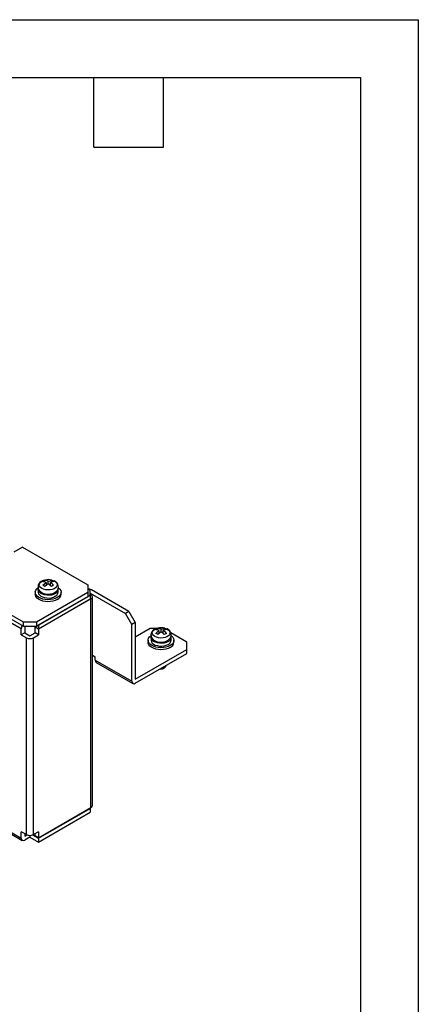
# Model space of a CAD drawing. Header units: millimetres. Extents: x 0 to 838, y 0 to 648.
# Tile 5 of 5: x 707 to 838, y 324 to 648. Entities that reach past the tile are written whole.
import ezdxf

# ---------------------------------------------------------------- set-up
doc = ezdxf.new("R2010")
doc.units = ezdxf.units.MM
doc.header["$LTSCALE"] = 3
doc.layers.add('TEXT', color=140, linetype='Continuous', lineweight=25)

msp = doc.modelspace()

# ---------------------------------------------------------------- linework, layer by layer
at = {"color": 7, "linetype": 'Continuous'}
for p, q in [((0.007, 647.708), (838.207, 647.708)), ((838.207, 647.708), (838.207, 0.008))]:
    msp.add_line(p, q, dxfattribs=at)
for p, q in [((708.358, 449.551), (560.572, 534.866)), ((560.572, 533.559), (708.358, 448.245)), ((707.651, 447.347), (561.28, 531.845)), ((708.004, 474.248), (705.176, 472.615)), ((708.004, 474.248), (729.571, 461.797)), ((714.722, 462.888), (715.429, 463.296)), ((715.429, 462.752), (715.429, 463.296)), ((716.49, 463.021), (717.55, 463.296)), ((717.55, 462.704), (717.55, 463.296)), ((561.28, 463.01), (707.651, 378.512)), ((561.611, 462.278), (707.982, 377.78)), ((713.197, 460.287), (713.197, 459.389)), ((714.722, 461.663), (715.782, 462.613)), ((716.49, 462.204), (715.429, 461.255)), ((715.782, 462.613), (715.782, 461.571)), ((716.075, 461.833), (715.782, 462.002)), ((716.49, 462.204), (716.49, 463.021)), ((717.197, 462.002), (716.94, 461.854)), ((718.257, 462.888), (717.197, 462.613)), ((717.197, 461.62), (717.197, 462.613)), ((718.257, 461.663), (717.55, 461.255)), ((719.782, 459.389), (719.782, 460.287)), ((729.571, 461.797), (729.571, 459.348)), ((730.278, 460.083), (729.571, 460.491)), ((730.278, 458.45), (730.278, 460.083)), ((743.006, 453.059), (730.702, 460.162)), ((712.24, 459.389), (712.24, 458.736)), ((729.571, 459.348), (712.6, 449.551)), ((712.6, 448.245), (729.571, 458.042)), ((713.308, 448.653), (730.278, 458.45)), ((730.561, 457.225), (713.308, 447.265)), ((713.308, 447.347), (730.278, 457.143)), ((720.74, 458.736), (720.74, 459.389)), ((729.571, 459.348), (729.571, 458.042)), ((730.278, 459.101), (741.875, 452.406)), ((730.278, 458.695), (730.561, 458.531)), ((730.278, 458.45), (730.278, 457.143)), ((730.561, 388.554), (730.561, 457.225)), ((731.03, 389.207), (731.03, 457.878)), ((743.006, 453.059), (741.875, 452.406)), ((743.996, 448.732), (741.875, 452.406)), ((743.006, 453.059), (745.127, 449.385)), ((707.651, 445.387), (707.651, 447.347)), ((712.6, 449.551), (708.358, 449.551)), ((708.358, 448.245), (708.358, 449.551)), ((708.358, 448.245), (712.6, 448.245)), ((709.207, 448.245), (708.782, 448)), ((708.782, 448), (708.782, 446.04)), ((711.752, 448.245), (713.308, 447.347)), ((712.176, 447.918), (712.247, 447.959)), ((713.308, 447.265), (712.176, 447.918)), ((712.176, 446.04), (712.176, 447.918)), ((712.6, 449.551), (712.6, 448.245)), ((713.308, 448.653), (713.308, 447.347)), ((713.308, 447.265), (713.308, 445.387)), ((745.127, 449.385), (743.996, 448.732)), ((743.996, 430.115), (743.996, 448.732)), ((745.127, 449.385), (745.127, 430.768)), ((750.077, 447.504), (745.127, 444.647)), ((752.159, 447.504), (750.077, 447.504)), ((751.845, 447.084), (752.552, 447.492)), ((752.552, 446.948), (752.552, 447.492)), ((753.613, 447.217), (754.673, 447.492)), ((753.613, 446.401), (753.613, 447.217)), ((755.38, 447.084), (754.32, 446.809)), ((754.673, 446.901), (754.673, 447.492)), ((708.782, 446.04), (707.651, 445.387)), ((707.651, 445.387), (709.348, 444.407)), ((708.782, 446.04), (710.479, 445.06)), ((709.348, 379.655), (709.348, 444.407)), ((710.479, 445.06), (712.176, 446.04)), ((711.611, 444.407), (713.308, 445.387)), ((711.611, 379.655), (711.611, 444.407)), ((713.308, 445.387), (712.176, 446.04)), ((750.321, 444.484), (750.321, 443.585)), ((751.845, 445.859), (752.906, 446.809)), ((753.613, 446.401), (752.552, 445.451)), ((752.906, 446.809), (752.906, 445.768)), ((753.198, 446.029), (752.906, 446.198)), ((754.32, 446.198), (754.063, 446.05)), ((754.32, 445.816), (754.32, 446.809)), ((755.38, 445.859), (754.673, 445.451)), ((762.098, 443.014), (756.798, 446.073)), ((756.905, 443.585), (756.905, 444.484)), ((745.127, 430.768), (762.098, 440.565)), ((749.363, 443.585), (749.363, 442.932)), ((757.863, 442.932), (757.863, 443.585)), ((762.098, 440.565), (762.098, 443.014)), ((762.098, 439.258), (762.098, 440.565)), ((731.03, 438.743), (731.975, 438.197)), ((731.975, 437.054), (731.975, 438.197)), ((745.127, 429.461), (762.098, 439.258)), ((731.975, 437.054), (743.996, 430.115)), ((732.307, 436.322), (744.327, 429.382)), ((754.285, 434.297), (754.78, 434.583)), ((755.263, 435.257), (755.263, 435.312)), ((713.308, 378.594), (730.561, 388.554)), ((713.308, 378.512), (730.278, 388.309)), ((713.308, 377.206), (730.278, 387.003)), ((730.278, 388.309), (730.278, 388.391)), ((730.278, 388.309), (730.278, 387.003)), ((709.348, 379.655), (707.651, 380.635)), ((707.651, 378.512), (707.651, 380.635)), ((708.782, 379.982), (708.782, 379.165)), ((708.782, 379.165), (709.498, 379.579)), ((710.479, 379.385), (710.479, 378.839)), ((711.46, 379.579), (713.308, 378.512)), ((713.308, 380.635), (711.611, 379.655)), ((712.176, 379.247), (712.176, 379.982)), ((713.308, 378.594), (712.176, 379.247)), ((713.308, 380.635), (713.308, 378.594)), ((710.479, 378.839), (708.782, 377.859)), ((710.479, 378.839), (713.308, 377.206)), ((713.308, 378.512), (713.308, 377.206))]:
    msp.add_line(p, q)
at = {"flags": 128}
for points in [[(715.417, 463.412), (715.001, 463.298), (714.569, 463.124), (714.152, 462.885), (713.776, 462.58), (713.466, 462.207), (713.248, 461.773), (713.145, 461.288), (713.181, 460.765), (713.355, 460.284), (713.658, 459.846), (714.068, 459.476), (714.532, 459.197), (715.032, 458.994), (715.429, 458.885), (715.84, 458.812), (716.49, 458.77)], [(714.411, 460.634), (713.959, 460.97), (713.666, 461.361), (713.551, 461.781), (713.62, 462.204), (713.87, 462.605), (714.284, 462.956), (714.837, 463.238), (715.412, 463.413)], [(717.743, 463.369), (718.292, 463.175), (718.813, 462.874), (719.188, 462.508), (719.393, 462.1), (719.417, 461.674), (719.256, 461.259), (718.921, 460.88), (718.434, 460.561), (717.824, 460.322), (717.131, 460.178), (716.397, 460.138), (715.669, 460.204), (714.993, 460.373), (714.411, 460.634), (714.411, 460.634)], [(716.49, 458.77), (717.239, 458.827), (717.524, 458.88), (717.978, 459.004), (718.41, 459.179), (718.827, 459.417), (719.203, 459.722), (719.513, 460.095), (719.731, 460.529), (719.834, 461.015), (719.798, 461.537), (719.624, 462.019), (719.321, 462.456), (718.911, 462.827), (718.447, 463.106), (718.372, 463.136)], [(719.495, 457.654), (718.828, 457.341), (718.066, 457.111), (717.239, 456.974), (716.382, 456.936), (715.529, 456.999), (714.715, 457.16), (713.974, 457.412), (713.336, 457.744), (712.827, 458.144), (712.468, 458.596), (712.274, 459.079), (712.252, 459.575), (712.404, 460.064), (712.723, 460.525), (713.108, 460.875)], [(718.817, 458.943), (718.218, 458.67), (717.525, 458.483), (716.776, 458.394), (716.012, 458.407), (715.274, 458.521), (714.601, 458.731), (714.03, 459.024), (713.592, 459.385), (713.31, 459.795), (713.199, 460.232), (713.225, 460.533)], [(719.826, 460.909), (719.915, 460.841), (720.351, 460.413), (720.63, 459.944), (720.738, 459.451), (720.673, 458.956), (720.436, 458.479), (720.038, 458.039), (719.495, 457.654)], [(719.495, 457.001), (718.828, 456.687), (718.066, 456.457), (717.239, 456.321), (716.382, 456.283), (715.529, 456.346), (714.715, 456.506), (713.974, 456.758), (713.336, 457.091), (712.827, 457.491), (712.468, 457.942), (712.274, 458.426), (712.24, 458.736)], [(713.197, 459.389), (713.199, 459.334), (713.31, 458.897), (713.592, 458.487), (714.03, 458.126), (714.601, 457.832), (715.274, 457.623), (716.012, 457.509), (716.776, 457.496), (717.525, 457.585), (718.218, 457.772), (718.817, 458.045)], [(752.54, 447.609), (752.125, 447.495), (751.692, 447.32), (751.275, 447.082), (750.899, 446.776), (750.589, 446.404), (750.371, 445.97), (750.268, 445.484), (750.304, 444.961), (750.478, 444.48), (750.781, 444.043), (751.192, 443.672), (751.655, 443.393), (752.155, 443.19), (752.552, 443.082), (752.963, 443.009), (753.613, 442.966)], [(751.534, 444.83), (751.082, 445.166), (750.789, 445.557), (750.674, 445.977), (750.743, 446.401), (750.993, 446.801), (751.407, 447.153), (751.96, 447.434), (752.535, 447.61)], [(754.867, 447.565), (755.415, 447.371), (755.936, 447.071), (756.311, 446.704), (756.517, 446.296), (756.54, 445.871), (756.379, 445.455), (756.044, 445.076), (755.557, 444.757), (754.947, 444.518), (754.254, 444.374), (753.52, 444.334), (752.792, 444.4), (752.116, 444.569), (751.534, 444.83), (751.534, 444.83)], [(753.613, 442.966), (754.362, 443.023), (754.648, 443.076), (755.101, 443.2), (755.533, 443.375), (755.951, 443.613), (756.326, 443.919), (756.636, 444.291), (756.854, 444.725), (756.958, 445.211), (756.921, 445.734), (756.747, 446.215), (756.444, 446.652), (756.034, 447.023), (755.57, 447.302), (755.496, 447.332)], [(756.618, 441.851), (755.951, 441.537), (755.189, 441.307), (754.362, 441.17), (753.505, 441.133), (752.652, 441.195), (751.838, 441.356), (751.097, 441.608), (750.459, 441.941), (749.95, 442.341), (749.591, 442.792), (749.397, 443.275), (749.375, 443.772), (749.527, 444.26), (749.846, 444.721), (750.231, 445.071)], [(755.94, 443.14), (755.341, 442.866), (754.648, 442.68), (753.9, 442.59), (753.136, 442.603), (752.397, 442.717), (751.724, 442.927), (751.153, 443.22), (750.715, 443.582), (750.433, 443.992), (750.322, 444.428), (750.348, 444.729)], [(756.949, 445.105), (757.038, 445.038), (757.475, 444.61), (757.753, 444.14), (757.861, 443.648), (757.796, 443.153), (757.559, 442.675), (757.161, 442.235), (756.618, 441.851)], [(756.618, 441.197), (755.951, 440.884), (755.189, 440.654), (754.362, 440.517), (753.505, 440.48), (752.652, 440.542), (751.838, 440.703), (751.097, 440.955), (750.459, 441.287), (749.95, 441.688), (749.591, 442.139), (749.397, 442.622), (749.363, 442.932)], [(750.321, 443.585), (750.322, 443.53), (750.433, 443.094), (750.715, 442.683), (751.153, 442.322), (751.724, 442.029), (752.397, 441.819), (753.136, 441.705), (753.9, 441.692), (754.648, 441.781), (755.341, 441.968), (755.94, 442.242)], [(753.519, 434.306), (753.544, 434.305), (754.083, 434.344), (754.571, 434.482), (754.955, 434.703), (755.194, 434.985), (755.263, 435.257)]]:
    msp.add_lwpolyline(points, dxfattribs=at)
for centre, radius, start, end in [((716.489, 458.671), 4.863, 75.0455, 102.78761), ((715.246, 460.41), 2.892, 64.53394, 86.37887), ((715.861, 459.553), 4.107, 54.29752, 65.70786), ((714.539, 460.002), 2.892, 64.53394, 86.37887), ((713.032, 457.92), 4.107, 54.29752, 65.70786), ((712.842, 457.063), 6.304, 41.68365, 54.64997), ((713.549, 457.471), 6.304, 41.68365, 54.64997), ((718.223, 460.371), 1.546, 292.61038, 3.76394), ((729.629, 458.153), 2.278, 61.87006, 88.80725), ((718.18, 459.521), 1.607, 293.37544, 355.30442), ((718.623, 458.94), 2.126, 294.19711, 354.48275), ((730.313, 457.878), 0.699, 290.78342, 69.21658), ((710.019, 447.25), 2.37, 149.24121, 177.65733), ((751.662, 444.198), 2.892, 64.53394, 86.37887), ((753.612, 442.868), 4.863, 75.0455, 102.78761), ((752.369, 444.606), 2.892, 64.53394, 86.37887), ((752.984, 443.749), 4.107, 54.29752, 65.70786), ((710.479, 446.591), 2.459, 242.60967, 297.39033), ((750.155, 442.116), 4.107, 54.29752, 65.70786), ((749.965, 441.259), 6.304, 41.68365, 54.64997), ((750.673, 441.667), 6.304, 41.68365, 54.64997), ((755.346, 444.567), 1.546, 292.61038, 3.76394), ((755.303, 443.717), 1.607, 293.37544, 355.30442), ((755.746, 443.137), 2.126, 294.19711, 354.48275), ((732.736, 436.957), 0.767, 172.74417, 235.94365), ((753.609, 435.618), 1.483, 257.37976, 297.09299), ((744.686, 430.003), 0.699, 170.78596, 309.20329), ((730.229, 389.287), 0.805, 294.37466, 354.3052), ((710.479, 381.839), 2.459, 242.60967, 297.39033), ((708.34, 378.4), 0.699, 170.78596, 309.20329)]:
    msp.add_arc(centre, radius, start, end)
at = {"layer": 'TEXT'}
for p, q in [((19.05, 628.65), (819.15, 628.65)), ((731.52, 605.79), (731.52, 628.65)), ((754.38, 605.79), (754.38, 628.65)), ((819.15, 628.65), (819.15, 19.05)), ((731.52, 605.79), (754.38, 605.79))]:
    msp.add_line(p, q, dxfattribs=at)

doc.saveas('drawing.dxf')
